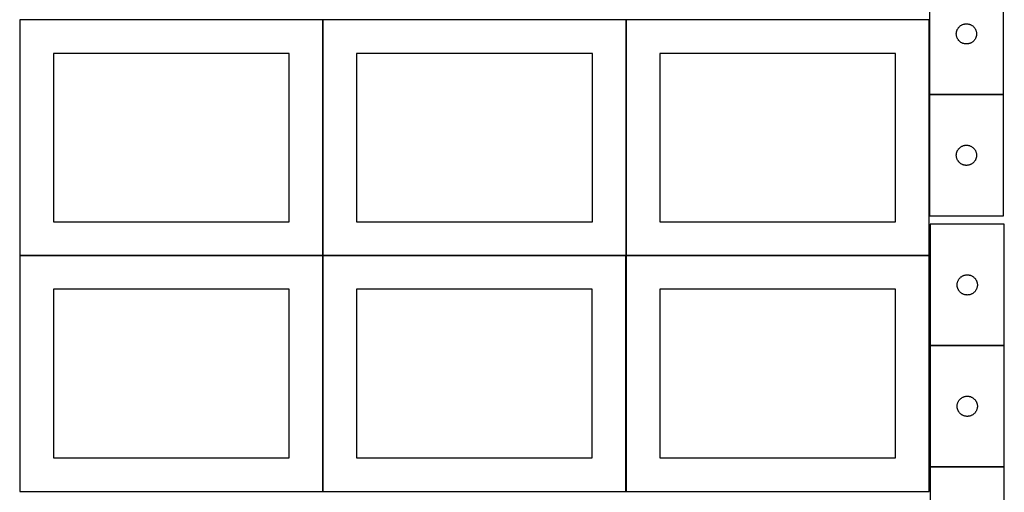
# Model space of a CAD drawing. Header units: millimetres. Extents: x 7 to 1490, y 7 to 2993.
# Tile 4 of 12: x 8 to 1470, y 1411 to 2113. Entities that reach past the tile are written whole.
import ezdxf

# ---------------------------------------------------------------- set-up
doc = ezdxf.new("R2010")
doc.units = ezdxf.units.MM
doc.layers.add('COMMON', color=5, linetype='CONTINUOUS', true_color=0x0000ff)
doc.layers.add('CUT', color=7, linetype='CONTINUOUS', true_color=0x000000)

msp = doc.modelspace()

# ---------------------------------------------------------------- linework, layer by layer
at = {"layer": 'COMMON'}
for p, q in [((458.022789, 1762.823825), (458.022789, 2112.823825)), ((908.22279, 1762.823825), (908.22279, 2112.823825)), ((1358.42279, 2112.823825), (1358.42279, 2001.84625)), ((1358.42279, 2001.646249), (1358.42279, 1821.646249)), ((1358.522791, 2001.746249), (1468.522791, 2001.746249)), ((457.849575, 1762.723825), (7.922788, 1762.723825)), ((457.949576, 1412.623824), (457.949576, 1762.623824)), ((908.049576, 1762.723825), (458.122789, 1762.723825)), ((908.149577, 1412.623824), (908.149577, 1762.623824)), ((1358.249577, 1762.723825), (908.32279, 1762.723825)), ((1359.774235, 1629.050991), (1469.774235, 1629.050991)), ((1469.774235, 1448.850991), (1359.774235, 1448.850991))]:
    msp.add_line(p, q, dxfattribs=at)
at = {"layer": 'CUT'}
for p, q in [((1358.522791, 2181.84625), (1358.522791, 2001.84625)), ((1468.522791, 2001.84625), (1468.522791, 2181.84625)), ((457.922788, 2112.823825), (7.922788, 2112.823825)), ((7.922788, 2112.823825), (7.922788, 1762.823825)), ((457.922788, 1762.823825), (457.922788, 2112.823825)), ((908.122789, 2112.823825), (458.122789, 2112.823825)), ((458.122789, 2112.823825), (458.122789, 1762.823825)), ((908.122789, 1762.823825), (908.122789, 2112.823825)), ((1358.32279, 2112.823825), (908.32279, 2112.823825)), ((908.32279, 2112.823825), (908.32279, 1762.823825)), ((1358.32279, 1762.823825), (1358.32279, 2112.823825)), ((1406.13457, 2104.900528), (1406.816384, 2105.263556)), ((1406.816384, 2105.263556), (1407.515982, 2105.591003)), ((1407.515982, 2105.591003), (1408.23151, 2105.882002)), ((1408.23151, 2105.882002), (1408.961069, 2106.13578)), ((1408.961069, 2106.13578), (1409.702724, 2106.351665)), ((1409.702724, 2106.351665), (1410.45451, 2106.529085)), ((1410.45451, 2106.529085), (1411.214432, 2106.667568)), ((1411.214432, 2106.667568), (1411.980476, 2106.766748)), ((1411.980476, 2106.766748), (1412.75061, 2106.826361)), ((1412.75061, 2106.826361), (1413.522791, 2106.84625)), ((1413.522791, 2106.84625), (1414.294972, 2106.826361)), ((1414.294972, 2106.826361), (1415.065106, 2106.766748)), ((1415.065106, 2106.766748), (1415.83115, 2106.667568)), ((1415.83115, 2106.667568), (1416.591072, 2106.529085)), ((1416.591072, 2106.529085), (1417.342858, 2106.351665)), ((1417.342858, 2106.351665), (1418.084514, 2106.13578)), ((1418.084514, 2106.13578), (1418.814072, 2105.882002)), ((1418.814072, 2105.882002), (1419.5296, 2105.591003)), ((1419.5296, 2105.591003), (1420.229198, 2105.263556)), ((1420.229198, 2105.263556), (1420.911012, 2104.900528)), ((1398.527764, 2092.232468), (1398.567528, 2093.003882)), ((1398.527764, 2091.460031), (1398.527764, 2092.232468)), ((1398.567528, 2090.688618), (1398.527764, 2091.460031)), ((1398.567528, 2093.003882), (1398.646951, 2093.772225)), ((1398.646951, 2089.920274), (1398.567528, 2090.688618)), ((1398.646951, 2093.772225), (1398.765822, 2094.535461)), ((1398.765822, 2094.535461), (1398.923825, 2095.291566)), ((1398.923825, 2095.291566), (1399.120543, 2096.038534)), ((1399.120543, 2096.038534), (1399.355453, 2096.774385)), ((1399.355453, 2096.774385), (1399.627932, 2097.497168)), ((1399.627932, 2097.497168), (1399.937257, 2098.204965)), ((1399.937257, 2098.204965), (1400.282609, 2098.895901)), ((1400.282609, 2098.895901), (1400.663072, 2099.568142)), ((1400.663072, 2099.568142), (1401.077636, 2100.219905)), ((1401.077636, 2100.219905), (1401.525202, 2100.849464)), ((1401.525202, 2100.849464), (1402.004584, 2101.455147)), ((1402.004584, 2101.455147), (1402.514511, 2102.03535)), ((1402.514511, 2102.03535), (1403.053629, 2102.588532)), ((1403.053629, 2102.588532), (1403.620509, 2103.113229)), ((1403.620509, 2103.113229), (1404.213649, 2103.608047)), ((1404.213649, 2103.608047), (1404.831475, 2104.071675)), ((1404.831475, 2104.071675), (1405.472348, 2104.502883)), ((1405.472348, 2104.502883), (1406.13457, 2104.900528)), ((1420.911012, 2104.900528), (1421.573234, 2104.502883)), ((1421.573234, 2104.502883), (1422.214108, 2104.071675)), ((1422.214108, 2104.071675), (1422.831933, 2103.608047)), ((1422.831933, 2103.608047), (1423.425073, 2103.113229)), ((1423.425073, 2103.113229), (1423.991953, 2102.588532)), ((1423.991953, 2102.588532), (1424.531072, 2102.03535)), ((1424.531072, 2102.03535), (1425.040998, 2101.455147)), ((1425.040998, 2101.455147), (1425.52038, 2100.849464)), ((1425.52038, 2100.849464), (1425.967946, 2100.219905)), ((1425.967946, 2100.219905), (1426.38251, 2099.568142)), ((1426.38251, 2099.568142), (1426.762973, 2098.895901)), ((1426.762973, 2098.895901), (1427.108325, 2098.204965)), ((1427.108325, 2098.204965), (1427.417651, 2097.497168)), ((1427.417651, 2097.497168), (1427.690129, 2096.774385)), ((1427.690129, 2096.774385), (1427.925039, 2096.038534)), ((1427.925039, 2096.038534), (1428.121757, 2095.291566)), ((1428.121757, 2095.291566), (1428.27976, 2094.535461)), ((1428.27976, 2094.535461), (1428.398631, 2093.772225)), ((1428.398631, 2093.772225), (1428.478054, 2093.003882)), ((1428.478054, 2090.688618), (1428.398631, 2089.920274)), ((1428.478054, 2093.003882), (1428.517818, 2092.232468)), ((1428.517818, 2091.460031), (1428.478054, 2090.688618)), ((1428.517818, 2092.232468), (1428.517818, 2091.460031)), ((1398.765822, 2089.157038), (1398.646951, 2089.920274)), ((1398.923825, 2088.400933), (1398.765822, 2089.157038)), ((1399.120543, 2087.653965), (1398.923825, 2088.400933)), ((1399.355453, 2086.918114), (1399.120543, 2087.653965)), ((1399.627932, 2086.195331), (1399.355453, 2086.918114)), ((1399.937257, 2085.487534), (1399.627932, 2086.195331)), ((1400.282609, 2084.796598), (1399.937257, 2085.487534)), ((1400.663072, 2084.124358), (1400.282609, 2084.796598)), ((1401.077636, 2083.472594), (1400.663072, 2084.124358)), ((1401.525202, 2082.843035), (1401.077636, 2083.472594)), ((1402.004584, 2082.237352), (1401.525202, 2082.843035)), ((1402.514511, 2081.65715), (1402.004584, 2082.237352)), ((1403.053629, 2081.103967), (1402.514511, 2081.65715)), ((1403.620509, 2080.579271), (1403.053629, 2081.103967)), ((1404.213649, 2080.084453), (1403.620509, 2080.579271)), ((1404.831475, 2079.620825), (1404.213649, 2080.084453)), ((1405.472348, 2079.189616), (1404.831475, 2079.620825)), ((1406.13457, 2078.791971), (1405.472348, 2079.189616)), ((1406.816384, 2078.428943), (1406.13457, 2078.791971)), ((1407.515982, 2078.101496), (1406.816384, 2078.428943)), ((1408.23151, 2077.810497), (1407.515982, 2078.101496)), ((1408.961069, 2077.556719), (1408.23151, 2077.810497)), ((1409.702724, 2077.340834), (1408.961069, 2077.556719)), ((1410.45451, 2077.163414), (1409.702724, 2077.340834)), ((1411.214432, 2077.024931), (1410.45451, 2077.163414)), ((1411.980476, 2076.925751), (1411.214432, 2077.024931)), ((1412.75061, 2076.866138), (1411.980476, 2076.925751)), ((1413.522791, 2076.84625), (1412.75061, 2076.866138)), ((1414.294972, 2076.866138), (1413.522791, 2076.84625)), ((1415.065106, 2076.925751), (1414.294972, 2076.866138)), ((1415.83115, 2077.024931), (1415.065106, 2076.925751)), ((1416.591072, 2077.163414), (1415.83115, 2077.024931)), ((1417.342858, 2077.340834), (1416.591072, 2077.163414)), ((1418.084514, 2077.556719), (1417.342858, 2077.340834)), ((1418.814072, 2077.810497), (1418.084514, 2077.556719)), ((1419.5296, 2078.101496), (1418.814072, 2077.810497)), ((1420.229198, 2078.428943), (1419.5296, 2078.101496)), ((1420.911012, 2078.791971), (1420.229198, 2078.428943)), ((1421.573234, 2079.189616), (1420.911012, 2078.791971)), ((1422.214108, 2079.620825), (1421.573234, 2079.189616)), ((1422.831933, 2080.084453), (1422.214108, 2079.620825)), ((1423.425073, 2080.579271), (1422.831933, 2080.084453)), ((1423.991953, 2081.103967), (1423.425073, 2080.579271)), ((1424.531072, 2081.65715), (1423.991953, 2081.103967)), ((1425.040998, 2082.237352), (1424.531072, 2081.65715)), ((1425.52038, 2082.843035), (1425.040998, 2082.237352)), ((1425.967946, 2083.472594), (1425.52038, 2082.843035)), ((1426.38251, 2084.124358), (1425.967946, 2083.472594)), ((1426.762973, 2084.796598), (1426.38251, 2084.124358)), ((1427.108325, 2085.487534), (1426.762973, 2084.796598)), ((1427.417651, 2086.195331), (1427.108325, 2085.487534)), ((1427.690129, 2086.918114), (1427.417651, 2086.195331)), ((1427.925039, 2087.653965), (1427.690129, 2086.918114)), ((1428.121757, 2088.400933), (1427.925039, 2087.653965)), ((1428.27976, 2089.157038), (1428.121757, 2088.400933)), ((1428.398631, 2089.920274), (1428.27976, 2089.157038)), ((407.922788, 2062.823825), (57.922788, 2062.823825)), ((57.922788, 2062.823825), (57.922788, 1812.823825)), ((407.922788, 1812.823825), (407.922788, 2062.823825)), ((858.122789, 2062.823825), (508.122789, 2062.823825)), ((508.122789, 2062.823825), (508.122789, 1812.823825)), ((858.122789, 1812.823825), (858.122789, 2062.823825)), ((1308.32279, 2062.823825), (958.32279, 2062.823825)), ((958.32279, 2062.823825), (958.32279, 1812.823825)), ((1308.32279, 1812.823825), (1308.32279, 2062.823825)), ((1358.522791, 2001.84625), (1468.522791, 2001.84625)), ((1468.522791, 2001.646249), (1358.522791, 2001.646249)), ((1358.522791, 2001.646249), (1358.522791, 1821.646249)), ((1468.522791, 1821.646249), (1468.522791, 2001.646249)), ((1398.923825, 1915.091565), (1399.120543, 1915.838533)), ((1399.120543, 1915.838533), (1399.355453, 1916.574384)), ((1399.355453, 1916.574384), (1399.627932, 1917.297167)), ((1399.627932, 1917.297167), (1399.937257, 1918.004964)), ((1399.937257, 1918.004964), (1400.282609, 1918.6959)), ((1400.282609, 1918.6959), (1400.663072, 1919.368141)), ((1400.663072, 1919.368141), (1401.077636, 1920.019904)), ((1401.077636, 1920.019904), (1401.525202, 1920.649463)), ((1401.525202, 1920.649463), (1402.004584, 1921.255146)), ((1402.004584, 1921.255146), (1402.514511, 1921.835349)), ((1402.514511, 1921.835349), (1403.053629, 1922.388531)), ((1403.053629, 1922.388531), (1403.620509, 1922.913228)), ((1403.620509, 1922.913228), (1404.213649, 1923.408046)), ((1404.213649, 1923.408046), (1404.831475, 1923.871674)), ((1404.831475, 1923.871674), (1405.472348, 1924.302882)), ((1405.472348, 1924.302882), (1406.13457, 1924.700527)), ((1406.13457, 1924.700527), (1406.816384, 1925.063555)), ((1406.816384, 1925.063555), (1407.515982, 1925.391002)), ((1407.515982, 1925.391002), (1408.23151, 1925.682001)), ((1408.23151, 1925.682001), (1408.961069, 1925.935779)), ((1408.961069, 1925.935779), (1409.702724, 1926.151664)), ((1409.702724, 1926.151664), (1410.45451, 1926.329084)), ((1410.45451, 1926.329084), (1411.214432, 1926.467567)), ((1411.214432, 1926.467567), (1411.980476, 1926.566747)), ((1411.980476, 1926.566747), (1412.75061, 1926.62636)), ((1412.75061, 1926.62636), (1413.522791, 1926.646249)), ((1413.522791, 1926.646249), (1414.294972, 1926.62636)), ((1414.294972, 1926.62636), (1415.065106, 1926.566747)), ((1415.065106, 1926.566747), (1415.83115, 1926.467567)), ((1415.83115, 1926.467567), (1416.591072, 1926.329084)), ((1416.591072, 1926.329084), (1417.342858, 1926.151664)), ((1417.342858, 1926.151664), (1418.084514, 1925.935779)), ((1418.084514, 1925.935779), (1418.814072, 1925.682001)), ((1418.814072, 1925.682001), (1419.5296, 1925.391002)), ((1419.5296, 1925.391002), (1420.229198, 1925.063555)), ((1420.229198, 1925.063555), (1420.911012, 1924.700527)), ((1420.911012, 1924.700527), (1421.573234, 1924.302882)), ((1421.573234, 1924.302882), (1422.214108, 1923.871674)), ((1422.214108, 1923.871674), (1422.831933, 1923.408046)), ((1422.831933, 1923.408046), (1423.425073, 1922.913228)), ((1423.425073, 1922.913228), (1423.991953, 1922.388531)), ((1423.991953, 1922.388531), (1424.531072, 1921.835349)), ((1424.531072, 1921.835349), (1425.040998, 1921.255146)), ((1425.040998, 1921.255146), (1425.52038, 1920.649463)), ((1425.52038, 1920.649463), (1425.967946, 1920.019904)), ((1425.967946, 1920.019904), (1426.38251, 1919.368141)), ((1426.38251, 1919.368141), (1426.762973, 1918.6959)), ((1426.762973, 1918.6959), (1427.108325, 1918.004964)), ((1427.108325, 1918.004964), (1427.417651, 1917.297167)), ((1427.417651, 1917.297167), (1427.690129, 1916.574384)), ((1427.690129, 1916.574384), (1427.925039, 1915.838533)), ((1427.925039, 1915.838533), (1428.121757, 1915.091565)), ((1398.527764, 1912.032467), (1398.567528, 1912.803881)), ((1398.527764, 1911.26003), (1398.527764, 1912.032467)), ((1398.567528, 1910.488617), (1398.527764, 1911.26003)), ((1398.567528, 1912.803881), (1398.646951, 1913.572224)), ((1398.646951, 1909.720273), (1398.567528, 1910.488617)), ((1398.646951, 1913.572224), (1398.765822, 1914.33546)), ((1398.765822, 1908.957037), (1398.646951, 1909.720273)), ((1398.765822, 1914.33546), (1398.923825, 1915.091565)), ((1398.923825, 1908.200932), (1398.765822, 1908.957037)), ((1399.120543, 1907.453964), (1398.923825, 1908.200932)), ((1399.355453, 1906.718113), (1399.120543, 1907.453964)), ((1399.627932, 1905.99533), (1399.355453, 1906.718113)), ((1399.937257, 1905.287533), (1399.627932, 1905.99533)), ((1400.282609, 1904.596597), (1399.937257, 1905.287533)), ((1400.663072, 1903.924357), (1400.282609, 1904.596597)), ((1401.077636, 1903.272593), (1400.663072, 1903.924357)), ((1401.525202, 1902.643034), (1401.077636, 1903.272593)), ((1402.004584, 1902.037351), (1401.525202, 1902.643034)), ((1402.514511, 1901.457149), (1402.004584, 1902.037351)), ((1403.053629, 1900.903966), (1402.514511, 1901.457149)), ((1403.620509, 1900.37927), (1403.053629, 1900.903966)), ((1423.991953, 1900.903966), (1423.425073, 1900.37927)), ((1424.531072, 1901.457149), (1423.991953, 1900.903966)), ((1425.040998, 1902.037351), (1424.531072, 1901.457149)), ((1425.52038, 1902.643034), (1425.040998, 1902.037351)), ((1425.967946, 1903.272593), (1425.52038, 1902.643034)), ((1426.38251, 1903.924357), (1425.967946, 1903.272593)), ((1426.762973, 1904.596597), (1426.38251, 1903.924357)), ((1427.108325, 1905.287533), (1426.762973, 1904.596597)), ((1427.417651, 1905.99533), (1427.108325, 1905.287533)), ((1427.690129, 1906.718113), (1427.417651, 1905.99533)), ((1427.925039, 1907.453964), (1427.690129, 1906.718113)), ((1428.121757, 1908.200932), (1427.925039, 1907.453964)), ((1428.121757, 1915.091565), (1428.27976, 1914.33546)), ((1428.27976, 1908.957037), (1428.121757, 1908.200932)), ((1428.27976, 1914.33546), (1428.398631, 1913.572224)), ((1428.398631, 1909.720273), (1428.27976, 1908.957037)), ((1428.398631, 1913.572224), (1428.478054, 1912.803881)), ((1428.478054, 1910.488617), (1428.398631, 1909.720273)), ((1428.478054, 1912.803881), (1428.517818, 1912.032467)), ((1428.517818, 1911.26003), (1428.478054, 1910.488617)), ((1428.517818, 1912.032467), (1428.517818, 1911.26003)), ((1404.213649, 1899.884452), (1403.620509, 1900.37927)), ((1404.831475, 1899.420824), (1404.213649, 1899.884452)), ((1405.472348, 1898.989615), (1404.831475, 1899.420824)), ((1406.13457, 1898.59197), (1405.472348, 1898.989615)), ((1406.816384, 1898.228942), (1406.13457, 1898.59197)), ((1407.515982, 1897.901495), (1406.816384, 1898.228942)), ((1408.23151, 1897.610496), (1407.515982, 1897.901495)), ((1408.961069, 1897.356718), (1408.23151, 1897.610496)), ((1409.702724, 1897.140833), (1408.961069, 1897.356718)), ((1410.45451, 1896.963413), (1409.702724, 1897.140833)), ((1411.214432, 1896.82493), (1410.45451, 1896.963413)), ((1411.980476, 1896.72575), (1411.214432, 1896.82493)), ((1412.75061, 1896.666137), (1411.980476, 1896.72575)), ((1413.522791, 1896.646249), (1412.75061, 1896.666137)), ((1414.294972, 1896.666137), (1413.522791, 1896.646249)), ((1415.065106, 1896.72575), (1414.294972, 1896.666137)), ((1415.83115, 1896.82493), (1415.065106, 1896.72575)), ((1416.591072, 1896.963413), (1415.83115, 1896.82493)), ((1417.342858, 1897.140833), (1416.591072, 1896.963413)), ((1418.084514, 1897.356718), (1417.342858, 1897.140833)), ((1418.814072, 1897.610496), (1418.084514, 1897.356718)), ((1419.5296, 1897.901495), (1418.814072, 1897.610496)), ((1420.229198, 1898.228942), (1419.5296, 1897.901495)), ((1420.911012, 1898.59197), (1420.229198, 1898.228942)), ((1421.573234, 1898.989615), (1420.911012, 1898.59197)), ((1422.214108, 1899.420824), (1421.573234, 1898.989615)), ((1422.831933, 1899.884452), (1422.214108, 1899.420824)), ((1423.425073, 1900.37927), (1422.831933, 1899.884452)), ((57.922788, 1812.823825), (407.922788, 1812.823825)), ((508.122789, 1812.823825), (858.122789, 1812.823825)), ((958.32279, 1812.823825), (1308.32279, 1812.823825)), ((1358.522791, 1821.646249), (1468.522791, 1821.646249)), ((1469.774235, 1809.150992), (1359.774235, 1809.150992)), ((1359.774235, 1809.150992), (1359.774235, 1629.150992)), ((1469.774235, 1629.150992), (1469.774235, 1809.150992)), ((457.849575, 1762.623824), (7.849575, 1762.623824)), ((7.849575, 1762.623824), (7.849575, 1412.623824)), ((7.922788, 1762.823825), (457.922788, 1762.823825)), ((457.849575, 1412.623824), (457.849575, 1762.623824)), ((908.049576, 1762.623824), (458.049576, 1762.623824)), ((458.049576, 1762.623824), (458.049576, 1412.623824)), ((458.122789, 1762.823825), (908.122789, 1762.823825)), ((908.049576, 1412.623824), (908.049576, 1762.623824)), ((1358.249577, 1762.623824), (908.249577, 1762.623824)), ((908.249577, 1762.623824), (908.249577, 1412.623824)), ((908.32279, 1762.823825), (1358.32279, 1762.823825)), ((1358.249577, 1412.623824), (1358.249577, 1762.623824)), ((1400.879376, 1724.80191), (1401.188701, 1725.509708)), ((1401.188701, 1725.509708), (1401.534053, 1726.200643)), ((1401.534053, 1726.200643), (1401.914516, 1726.872884)), ((1401.914516, 1726.872884), (1402.32908, 1727.524648)), ((1402.32908, 1727.524648), (1402.776646, 1728.154206)), ((1402.776646, 1728.154206), (1403.256028, 1728.759889)), ((1403.256028, 1728.759889), (1403.765955, 1729.340092)), ((1403.765955, 1729.340092), (1404.305073, 1729.893275)), ((1404.305073, 1729.893275), (1404.871953, 1730.417971)), ((1404.871953, 1730.417971), (1405.465093, 1730.912789)), ((1405.465093, 1730.912789), (1406.082919, 1731.376417)), ((1406.082919, 1731.376417), (1406.723792, 1731.807625)), ((1406.723792, 1731.807625), (1407.386014, 1732.20527)), ((1407.386014, 1732.20527), (1408.067828, 1732.568298)), ((1408.067828, 1732.568298), (1408.767427, 1732.895745)), ((1408.767427, 1732.895745), (1409.482954, 1733.186744)), ((1409.482954, 1733.186744), (1410.212513, 1733.440522)), ((1410.212513, 1733.440522), (1410.954168, 1733.656408)), ((1410.954168, 1733.656408), (1411.705954, 1733.833827)), ((1411.705954, 1733.833827), (1412.465876, 1733.97231)), ((1412.465876, 1733.97231), (1413.23192, 1734.07149)), ((1413.23192, 1734.07149), (1414.002054, 1734.131103)), ((1414.002054, 1734.131103), (1414.774235, 1734.150992)), ((1414.774235, 1734.150992), (1415.546416, 1734.131103)), ((1415.546416, 1734.131103), (1416.31655, 1734.07149)), ((1416.31655, 1734.07149), (1417.082594, 1733.97231)), ((1417.082594, 1733.97231), (1417.842516, 1733.833827)), ((1417.842516, 1733.833827), (1418.594302, 1733.656408)), ((1418.594302, 1733.656408), (1419.335958, 1733.440522)), ((1419.335958, 1733.440522), (1420.065516, 1733.186744)), ((1420.065516, 1733.186744), (1420.781044, 1732.895745)), ((1420.781044, 1732.895745), (1421.480642, 1732.568298)), ((1421.480642, 1732.568298), (1422.162456, 1732.20527)), ((1422.162456, 1732.20527), (1422.824678, 1731.807625)), ((1422.824678, 1731.807625), (1423.465552, 1731.376417)), ((1423.465552, 1731.376417), (1424.083377, 1730.912789)), ((1424.083377, 1730.912789), (1424.676517, 1730.417971)), ((1424.676517, 1730.417971), (1425.243397, 1729.893275)), ((1425.243397, 1729.893275), (1425.782516, 1729.340092)), ((1425.782516, 1729.340092), (1426.292442, 1728.759889)), ((1426.292442, 1728.759889), (1426.771824, 1728.154206)), ((1426.771824, 1728.154206), (1427.21939, 1727.524648)), ((1427.21939, 1727.524648), (1427.633955, 1726.872884)), ((1427.633955, 1726.872884), (1428.014417, 1726.200643)), ((1428.014417, 1726.200643), (1428.359769, 1725.509708)), ((1428.359769, 1725.509708), (1428.669095, 1724.80191)), ((407.849575, 1712.623824), (57.849575, 1712.623824)), ((57.849575, 1712.623824), (57.849575, 1462.623824)), ((407.849575, 1462.623824), (407.849575, 1712.623824)), ((858.049576, 1712.623824), (508.049576, 1712.623824)), ((508.049576, 1712.623824), (508.049576, 1462.623824)), ((858.049576, 1462.623824), (858.049576, 1712.623824)), ((1308.249577, 1712.623824), (958.249577, 1712.623824)), ((958.249577, 1712.623824), (958.249577, 1462.623824)), ((1308.249577, 1462.623824), (1308.249577, 1712.623824)), ((1399.779208, 1719.53721), (1399.818972, 1720.308624)), ((1399.779208, 1718.764773), (1399.779208, 1719.53721)), ((1399.818972, 1717.99336), (1399.779208, 1718.764773)), ((1399.818972, 1720.308624), (1399.898395, 1721.076967)), ((1399.898395, 1717.225016), (1399.818972, 1717.99336)), ((1399.898395, 1721.076967), (1400.017266, 1721.840203)), ((1400.017266, 1716.46178), (1399.898395, 1717.225016)), ((1400.017266, 1721.840203), (1400.17527, 1722.596308)), ((1400.17527, 1715.705676), (1400.017266, 1716.46178)), ((1400.17527, 1722.596308), (1400.371987, 1723.343276)), ((1400.371987, 1714.958707), (1400.17527, 1715.705676)), ((1400.371987, 1723.343276), (1400.606897, 1724.079127)), ((1400.606897, 1714.222856), (1400.371987, 1714.958707)), ((1400.606897, 1724.079127), (1400.879376, 1724.80191)), ((1400.879376, 1713.500073), (1400.606897, 1714.222856)), ((1401.188701, 1712.792276), (1400.879376, 1713.500073)), ((1401.534053, 1712.101341), (1401.188701, 1712.792276)), ((1401.914516, 1711.4291), (1401.534053, 1712.101341)), ((1402.32908, 1710.777336), (1401.914516, 1711.4291)), ((1402.776646, 1710.147778), (1402.32908, 1710.777336)), ((1427.21939, 1710.777336), (1426.771824, 1710.147778)), ((1427.633955, 1711.4291), (1427.21939, 1710.777336)), ((1428.014417, 1712.101341), (1427.633955, 1711.4291)), ((1428.359769, 1712.792276), (1428.014417, 1712.101341)), ((1428.669095, 1713.500073), (1428.359769, 1712.792276)), ((1428.669095, 1724.80191), (1428.941574, 1724.079127)), ((1428.941574, 1714.222856), (1428.669095, 1713.500073)), ((1428.941574, 1724.079127), (1429.176483, 1723.343276)), ((1429.176483, 1714.958707), (1428.941574, 1714.222856)), ((1429.176483, 1723.343276), (1429.373201, 1722.596308)), ((1429.373201, 1715.705676), (1429.176483, 1714.958707)), ((1429.373201, 1722.596308), (1429.531204, 1721.840203)), ((1429.531204, 1716.46178), (1429.373201, 1715.705676)), ((1429.531204, 1721.840203), (1429.650075, 1721.076967)), ((1429.650075, 1717.225016), (1429.531204, 1716.46178)), ((1429.650075, 1721.076967), (1429.729498, 1720.308624)), ((1429.729498, 1717.99336), (1429.650075, 1717.225016)), ((1429.729498, 1720.308624), (1429.769262, 1719.53721)), ((1429.769262, 1718.764773), (1429.729498, 1717.99336)), ((1429.769262, 1719.53721), (1429.769262, 1718.764773)), ((1403.256028, 1709.542094), (1402.776646, 1710.147778)), ((1403.765955, 1708.961892), (1403.256028, 1709.542094)), ((1404.305073, 1708.408709), (1403.765955, 1708.961892)), ((1404.871953, 1707.884013), (1404.305073, 1708.408709)), ((1405.465093, 1707.389195), (1404.871953, 1707.884013)), ((1406.082919, 1706.925567), (1405.465093, 1707.389195)), ((1406.723792, 1706.494358), (1406.082919, 1706.925567)), ((1407.386014, 1706.096713), (1406.723792, 1706.494358)), ((1408.067828, 1705.733686), (1407.386014, 1706.096713)), ((1408.767427, 1705.406238), (1408.067828, 1705.733686)), ((1409.482954, 1705.115239), (1408.767427, 1705.406238)), ((1410.212513, 1704.861461), (1409.482954, 1705.115239)), ((1410.954168, 1704.645576), (1410.212513, 1704.861461)), ((1411.705954, 1704.468156), (1410.954168, 1704.645576)), ((1412.465876, 1704.329673), (1411.705954, 1704.468156)), ((1413.23192, 1704.230494), (1412.465876, 1704.329673)), ((1414.002054, 1704.17088), (1413.23192, 1704.230494)), ((1414.774235, 1704.150992), (1414.002054, 1704.17088)), ((1415.546416, 1704.17088), (1414.774235, 1704.150992)), ((1416.31655, 1704.230494), (1415.546416, 1704.17088)), ((1417.082594, 1704.329673), (1416.31655, 1704.230494)), ((1417.842516, 1704.468156), (1417.082594, 1704.329673)), ((1418.594302, 1704.645576), (1417.842516, 1704.468156)), ((1419.335958, 1704.861461), (1418.594302, 1704.645576)), ((1420.065516, 1705.115239), (1419.335958, 1704.861461)), ((1420.781044, 1705.406238), (1420.065516, 1705.115239)), ((1421.480642, 1705.733686), (1420.781044, 1705.406238)), ((1422.162456, 1706.096713), (1421.480642, 1705.733686)), ((1422.824678, 1706.494358), (1422.162456, 1706.096713)), ((1423.465552, 1706.925567), (1422.824678, 1706.494358)), ((1424.083377, 1707.389195), (1423.465552, 1706.925567)), ((1424.676517, 1707.884013), (1424.083377, 1707.389195)), ((1425.243397, 1708.408709), (1424.676517, 1707.884013)), ((1425.782516, 1708.961892), (1425.243397, 1708.408709)), ((1426.292442, 1709.542094), (1425.782516, 1708.961892)), ((1426.771824, 1710.147778), (1426.292442, 1709.542094)), ((1359.774235, 1629.150992), (1469.774235, 1629.150992)), ((1469.774235, 1628.950991), (1359.774235, 1628.950991)), ((1359.774235, 1628.950991), (1359.774235, 1448.950991)), ((1469.774235, 1448.950991), (1469.774235, 1628.950991)), ((1403.765955, 1549.140091), (1404.305073, 1549.693274)), ((1404.305073, 1549.693274), (1404.871953, 1550.21797)), ((1404.871953, 1550.21797), (1405.465093, 1550.712788)), ((1405.465093, 1550.712788), (1406.082919, 1551.176416)), ((1406.082919, 1551.176416), (1406.723792, 1551.607624)), ((1406.723792, 1551.607624), (1407.386014, 1552.005269)), ((1407.386014, 1552.005269), (1408.067828, 1552.368297)), ((1408.067828, 1552.368297), (1408.767427, 1552.695744)), ((1408.767427, 1552.695744), (1409.482954, 1552.986743)), ((1409.482954, 1552.986743), (1410.212513, 1553.240521)), ((1410.212513, 1553.240521), (1410.954168, 1553.456407)), ((1410.954168, 1553.456407), (1411.705954, 1553.633826)), ((1411.705954, 1553.633826), (1412.465876, 1553.772309)), ((1412.465876, 1553.772309), (1413.23192, 1553.871489)), ((1413.23192, 1553.871489), (1414.002054, 1553.931102)), ((1414.002054, 1553.931102), (1414.774235, 1553.950991)), ((1414.774235, 1553.950991), (1415.546416, 1553.931102)), ((1415.546416, 1553.931102), (1416.31655, 1553.871489)), ((1416.31655, 1553.871489), (1417.082594, 1553.772309)), ((1417.082594, 1553.772309), (1417.842516, 1553.633826)), ((1417.842516, 1553.633826), (1418.594302, 1553.456407)), ((1418.594302, 1553.456407), (1419.335958, 1553.240521)), ((1419.335958, 1553.240521), (1420.065516, 1552.986743)), ((1420.065516, 1552.986743), (1420.781044, 1552.695744)), ((1420.781044, 1552.695744), (1421.480642, 1552.368297)), ((1421.480642, 1552.368297), (1422.162456, 1552.005269)), ((1422.162456, 1552.005269), (1422.824678, 1551.607624)), ((1422.824678, 1551.607624), (1423.465552, 1551.176416)), ((1423.465552, 1551.176416), (1424.083377, 1550.712788)), ((1424.083377, 1550.712788), (1424.676517, 1550.21797)), ((1424.676517, 1550.21797), (1425.243397, 1549.693274)), ((1425.243397, 1549.693274), (1425.782516, 1549.140091)), ((1399.779208, 1539.337209), (1399.818972, 1540.108623)), ((1399.779208, 1538.564772), (1399.779208, 1539.337209)), ((1399.818972, 1537.793359), (1399.779208, 1538.564772)), ((1399.818972, 1540.108623), (1399.898395, 1540.876966)), ((1399.898395, 1537.025015), (1399.818972, 1537.793359)), ((1399.898395, 1540.876966), (1400.017266, 1541.640202)), ((1400.017266, 1536.261779), (1399.898395, 1537.025015)), ((1400.017266, 1541.640202), (1400.17527, 1542.396307)), ((1400.17527, 1535.505675), (1400.017266, 1536.261779)), ((1400.17527, 1542.396307), (1400.371987, 1543.143275)), ((1400.371987, 1534.758706), (1400.17527, 1535.505675)), ((1400.371987, 1543.143275), (1400.606897, 1543.879126)), ((1400.606897, 1543.879126), (1400.879376, 1544.601909)), ((1400.879376, 1544.601909), (1401.188701, 1545.309707)), ((1401.188701, 1545.309707), (1401.534053, 1546.000642)), ((1401.534053, 1546.000642), (1401.914516, 1546.672883)), ((1401.914516, 1546.672883), (1402.32908, 1547.324647)), ((1402.32908, 1547.324647), (1402.776646, 1547.954205)), ((1402.776646, 1547.954205), (1403.256028, 1548.559888)), ((1403.256028, 1548.559888), (1403.765955, 1549.140091)), ((1425.782516, 1549.140091), (1426.292442, 1548.559888)), ((1426.292442, 1548.559888), (1426.771824, 1547.954205)), ((1426.771824, 1547.954205), (1427.21939, 1547.324647)), ((1427.21939, 1547.324647), (1427.633955, 1546.672883)), ((1427.633955, 1546.672883), (1428.014417, 1546.000642)), ((1428.014417, 1546.000642), (1428.359769, 1545.309707)), ((1428.359769, 1545.309707), (1428.669095, 1544.601909)), ((1428.669095, 1544.601909), (1428.941574, 1543.879126)), ((1428.941574, 1543.879126), (1429.176483, 1543.143275)), ((1429.176483, 1543.143275), (1429.373201, 1542.396307)), ((1429.373201, 1535.505675), (1429.176483, 1534.758706)), ((1429.373201, 1542.396307), (1429.531204, 1541.640202)), ((1429.531204, 1536.261779), (1429.373201, 1535.505675)), ((1429.531204, 1541.640202), (1429.650075, 1540.876966)), ((1429.650075, 1537.025015), (1429.531204, 1536.261779)), ((1429.650075, 1540.876966), (1429.729498, 1540.108623)), ((1429.729498, 1537.793359), (1429.650075, 1537.025015)), ((1429.729498, 1540.108623), (1429.769262, 1539.337209)), ((1429.769262, 1538.564772), (1429.729498, 1537.793359)), ((1429.769262, 1539.337209), (1429.769262, 1538.564772)), ((1400.606897, 1534.022855), (1400.371987, 1534.758706)), ((1400.879376, 1533.300072), (1400.606897, 1534.022855)), ((1401.188701, 1532.592275), (1400.879376, 1533.300072)), ((1401.534053, 1531.90134), (1401.188701, 1532.592275)), ((1401.914516, 1531.229099), (1401.534053, 1531.90134)), ((1402.32908, 1530.577335), (1401.914516, 1531.229099)), ((1402.776646, 1529.947777), (1402.32908, 1530.577335)), ((1403.256028, 1529.342093), (1402.776646, 1529.947777)), ((1403.765955, 1528.761891), (1403.256028, 1529.342093)), ((1404.305073, 1528.208708), (1403.765955, 1528.761891)), ((1404.871953, 1527.684012), (1404.305073, 1528.208708)), ((1405.465093, 1527.189194), (1404.871953, 1527.684012)), ((1406.082919, 1526.725566), (1405.465093, 1527.189194)), ((1406.723792, 1526.294357), (1406.082919, 1526.725566)), ((1407.386014, 1525.896712), (1406.723792, 1526.294357)), ((1408.067828, 1525.533685), (1407.386014, 1525.896712)), ((1408.767427, 1525.206237), (1408.067828, 1525.533685)), ((1409.482954, 1524.915238), (1408.767427, 1525.206237)), ((1410.212513, 1524.66146), (1409.482954, 1524.915238)), ((1410.954168, 1524.445575), (1410.212513, 1524.66146)), ((1411.705954, 1524.268155), (1410.954168, 1524.445575)), ((1412.465876, 1524.129672), (1411.705954, 1524.268155)), ((1413.23192, 1524.030493), (1412.465876, 1524.129672)), ((1414.002054, 1523.970879), (1413.23192, 1524.030493)), ((1414.774235, 1523.950991), (1414.002054, 1523.970879)), ((1415.546416, 1523.970879), (1414.774235, 1523.950991)), ((1416.31655, 1524.030493), (1415.546416, 1523.970879)), ((1417.082594, 1524.129672), (1416.31655, 1524.030493)), ((1417.842516, 1524.268155), (1417.082594, 1524.129672)), ((1418.594302, 1524.445575), (1417.842516, 1524.268155)), ((1419.335958, 1524.66146), (1418.594302, 1524.445575)), ((1420.065516, 1524.915238), (1419.335958, 1524.66146)), ((1420.781044, 1525.206237), (1420.065516, 1524.915238)), ((1421.480642, 1525.533685), (1420.781044, 1525.206237)), ((1422.162456, 1525.896712), (1421.480642, 1525.533685)), ((1422.824678, 1526.294357), (1422.162456, 1525.896712)), ((1423.465552, 1526.725566), (1422.824678, 1526.294357)), ((1424.083377, 1527.189194), (1423.465552, 1526.725566)), ((1424.676517, 1527.684012), (1424.083377, 1527.189194)), ((1425.243397, 1528.208708), (1424.676517, 1527.684012)), ((1425.782516, 1528.761891), (1425.243397, 1528.208708)), ((1426.292442, 1529.342093), (1425.782516, 1528.761891)), ((1426.771824, 1529.947777), (1426.292442, 1529.342093)), ((1427.21939, 1530.577335), (1426.771824, 1529.947777)), ((1427.633955, 1531.229099), (1427.21939, 1530.577335)), ((1428.014417, 1531.90134), (1427.633955, 1531.229099)), ((1428.359769, 1532.592275), (1428.014417, 1531.90134)), ((1428.669095, 1533.300072), (1428.359769, 1532.592275)), ((1428.941574, 1534.022855), (1428.669095, 1533.300072)), ((1429.176483, 1534.758706), (1428.941574, 1534.022855)), ((57.849575, 1462.623824), (407.849575, 1462.623824)), ((508.049576, 1462.623824), (858.049576, 1462.623824)), ((958.249577, 1462.623824), (1308.249577, 1462.623824)), ((1359.774235, 1448.950991), (1469.774235, 1448.950991)), ((1469.774235, 1448.75099), (1359.774235, 1448.75099)), ((1359.774235, 1448.75099), (1359.774235, 1268.75099)), ((1469.774235, 1268.75099), (1469.774235, 1448.75099)), ((7.849575, 1412.623824), (457.849575, 1412.623824)), ((458.049576, 1412.623824), (908.049576, 1412.623824)), ((908.249577, 1412.623824), (1358.249577, 1412.623824))]:
    msp.add_line(p, q, dxfattribs=at)

doc.saveas('drawing.dxf')
